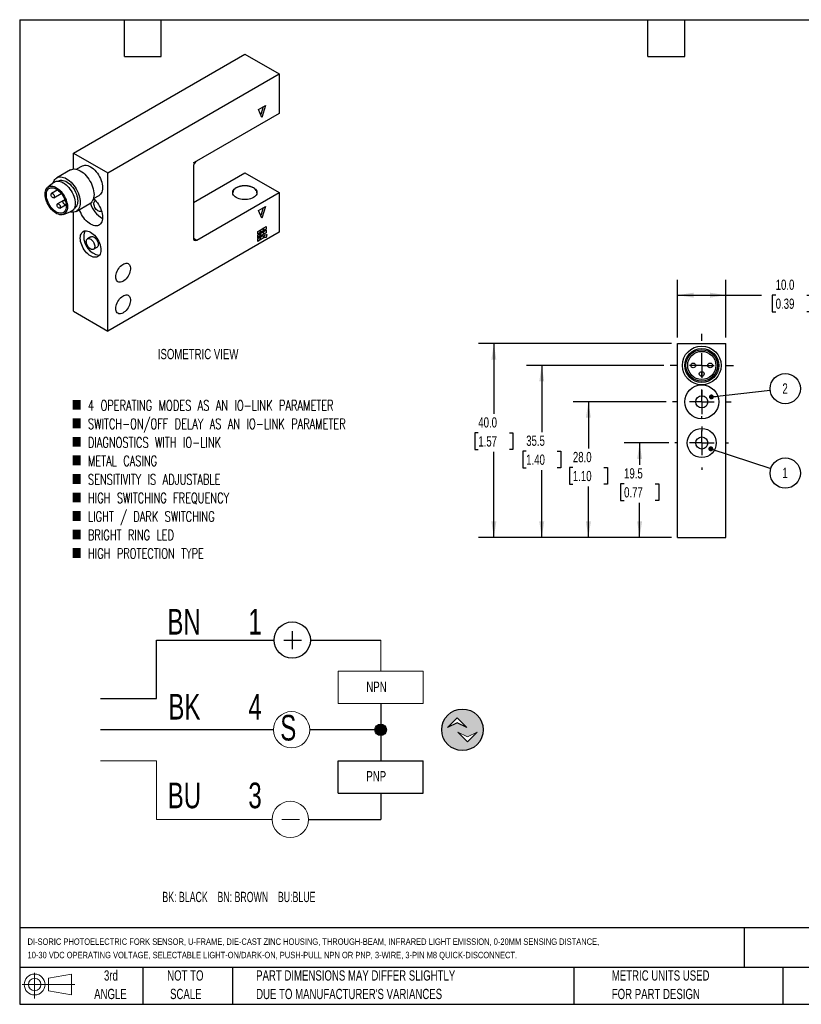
# Model space of a CAD drawing. Header units: millimetres. Extents: x 6 to 273, y 6 to 210.
# Tile 1 of 2: x 6 to 168, y 6 to 210. Entities that reach past the tile are written whole.
import ezdxf

# ---------------------------------------------------------------- set-up
doc = ezdxf.new("R2010")
doc.units = ezdxf.units.MM
doc.linetypes.add('CENTERX2', pattern=[20.32, 12.7, -2.54, 2.54, -2.54])
doc.layers.add('CENTER', color=40, linetype='CENTERX2')
doc.layers.add('DIMENSIONS', color=140, linetype='Continuous', lineweight=25)
doc.layers.add('TEXT', color=140, linetype='Continuous', lineweight=25)
doc.styles.add('SLDTEXTSTYLE0', font='TXT', dxfattribs={"width": 0.639394})
doc.styles.add('SLDTEXTSTYLE1', font='TXT', dxfattribs={"width": 0.7})
doc.styles.add('SLDTEXTSTYLE3', font='TXT', dxfattribs={"width": 0.7, "bigfont": 'bigfont'})
doc.dimstyles.new('SLDDIMSTYLE1', dxfattribs={"dimtxt": 2.158008, "dimasz": 3.302, "dimexe": 0, "dimexo": 0.0625, "dimgap": 0.539502, "dimtad": 0, "dimtih": 1, "dimtoh": 1, "dimrnd": 1e-09, "dimzin": 4, "dimdsep": 46, "dimtxsty": 'SLDTEXTSTYLE1', "dimsah": 1, "dimcen": 0.09, "dimadec": 0, "dimazin": 1, "dimtfac": 1, "dimtofl": 0, "dimtmove": 0, "dimatfit": 3, "dimfxl": 0, "dimfrac": 2, "dimtolj": 1, "dimtzin": 12, "dimarcsym": 0})
doc.dimstyles.new('SLDDIMSTYLE3', dxfattribs={"dimtxt": 2.158008, "dimasz": 3.302, "dimexe": 0, "dimexo": 0.0625, "dimgap": 0.539502, "dimtad": 0, "dimtih": 1, "dimtoh": 1, "dimrnd": 1e-09, "dimzin": 12, "dimdsep": 46, "dimtxsty": 'SLDTEXTSTYLE1', "dimsah": 1, "dimcen": 0.09, "dimadec": 0, "dimazin": 3, "dimtfac": 1, "dimtofl": 0, "dimtmove": 0, "dimatfit": 3, "dimfxl": 0, "dimfrac": 2, "dimtolj": 1, "dimtzin": 12, "dimarcsym": 0})
doc.dimstyles.new('SLDDIMSTYLE4', dxfattribs={"dimtxt": 0.18, "dimasz": 1.016, "dimexe": 0, "dimexo": 0.0625, "dimgap": 0, "dimtad": 0, "dimtih": 1, "dimtoh": 1, "dimdec": 0, "dimrnd": 1e-09, "dimzin": 0, "dimdsep": 46, "dimtxsty": 'Standard', "dimblk1": 'DOT', "dimblk2": 'DOT', "dimsah": 1, "dimcen": 0.09, "dimadec": 0, "dimazin": 0, "dimtfac": 1.016, "dimtdec": 0, "dimtofl": 0, "dimtmove": 0, "dimatfit": 3, "dimldrblk": 'DOT', "dimfxl": 0, "dimfrac": 2, "dimtolj": 1, "dimtzin": 0, "dimarcsym": 0})

# ---------------------------------------------------------------- blocks, each defined once
blk = doc.blocks.new('SW_NOTE_0')
at = {"layer": 'DIMENSIONS', "color": 0, "insert": (0, 2.73), "char_height": 2.1167, "attachment_point": 1, "style": 'SLDTEXTSTYLE0'}
blk.add_mtext('BK: BLACK    BN: BROWN    BU:BLUE', dxfattribs=at)
blk = doc.blocks.new('SW_NOTE_0_1')
at = {"color": 0, "linetype": 'Continuous', "lineweight": 18, "insert": (0, 6.82), "char_height": 5.29, "attachment_point": 1, "style": 'SLDTEXTSTYLE1'}
blk.add_mtext('3', dxfattribs=at)
blk = doc.blocks.new('SW_NOTE_0_2')
at = {"color": 0, "linetype": 'Continuous', "lineweight": 18, "insert": (0, 6.82), "char_height": 5.29, "attachment_point": 1, "style": 'SLDTEXTSTYLE1'}
blk.add_mtext('4', dxfattribs=at)
blk = doc.blocks.new('SW_NOTE_0_3')
at = {"color": 0, "linetype": 'Continuous', "lineweight": 18, "insert": (0, 6.82), "char_height": 5.29, "attachment_point": 1, "style": 'SLDTEXTSTYLE1'}
blk.add_mtext('1', dxfattribs=at)
blk = doc.blocks.new('SW_NOTE_0_4')
at = {"color": 0, "linetype": 'Continuous', "lineweight": 18, "insert": (0, 6.82), "char_height": 5.292, "attachment_point": 1, "style": 'SLDTEXTSTYLE1'}
blk.add_mtext('BU', dxfattribs=at)
blk = doc.blocks.new('SW_NOTE_0_5')
at = {"color": 0, "linetype": 'Continuous', "lineweight": 18, "insert": (0, 6.82), "char_height": 5.292, "attachment_point": 1, "style": 'SLDTEXTSTYLE1'}
blk.add_mtext('BK', dxfattribs=at)
blk = doc.blocks.new('SW_NOTE_0_6')
at = {"color": 0, "linetype": 'Continuous', "lineweight": 18, "insert": (0, 6.82), "char_height": 5.292, "attachment_point": 1, "style": 'SLDTEXTSTYLE1'}
blk.add_mtext('BN', dxfattribs=at)
blk = doc.blocks.new('SW_NOTE_0_7')
at = {"color": 0, "linetype": 'Continuous', "lineweight": 18, "insert": (0, 6.82), "char_height": 5.29, "attachment_point": 1, "style": 'SLDTEXTSTYLE1'}
blk.add_mtext('S', dxfattribs=at)
blk = doc.blocks.new('SW_NOTE_0_8')
at = {"color": 0, "linetype": 'Continuous', "lineweight": 18, "insert": (0, 2.73), "char_height": 2.117, "attachment_point": 1, "style": 'SLDTEXTSTYLE1'}
blk.add_mtext('PNP', dxfattribs=at)
blk = doc.blocks.new('SW_NOTE_0_9')
at = {"color": 0, "linetype": 'Continuous', "lineweight": 18, "insert": (0, 2.73), "char_height": 2.117, "attachment_point": 1, "style": 'SLDTEXTSTYLE1'}
blk.add_mtext('NPN', dxfattribs=at)
blk = doc.blocks.new('DI-SORIC SHEMATIC')
h = blk.add_hatch(color=256)
edge = h.paths.add_edge_path(flags=0)
edge.add_arc((101.6, 61.86), 4.29, 0, 360)
h.paths.add_polyline_path([(102.5, 62.32), (100.5, 63.32), (98.49, 62.32), (100.5, 64.32)], flags=0)
h.paths.add_polyline_path([(102.62, 59.38), (100.62, 61.38), (102.62, 60.38), (104.62, 61.38)], flags=0)
h = blk.add_hatch(color=256)
edge = h.paths.add_edge_path(flags=0)
edge.add_arc((84.73, 61.86), 1.19, 0, 360)
for p, q in [((66.48, 82.2), (66.48, 78.53)), ((38.47, 68.29), (38.47, 80.37)), ((38.47, 80.37), (62.73, 80.37)), ((64.73, 80.37), (68.4, 80.37)), ((70.23, 80.37), (84.73, 80.37)), ((26.91, 68.29), (38.47, 68.29)), ((84.73, 67.26), (84.73, 55.44)), ((98.49, 62.32), (100.5, 64.32)), ((100.5, 63.32), (98.49, 62.32)), ((100.5, 64.32), (102.5, 62.32)), ((102.5, 62.32), (100.5, 63.32)), ((62.6, 61.86), (26.91, 61.86)), ((84.73, 61.86), (70.09, 61.86)), ((75.99, 48.76), (75.99, 55.44)), ((75.99, 55.44), (93.46, 55.44)), ((93.46, 48.76), (93.46, 55.44)), ((75.99, 48.76), (93.46, 48.76)), ((84.73, 48.76), (84.73, 43.36)), ((69.83, 43.36), (84.73, 43.36))]:
    blk.add_line(p, q)
at = {"color": 7, "linetype": 'Continuous', "lineweight": 18}
for p, q in [((84.73, 80.37), (84.73, 73.94)), ((75.99, 67.26), (75.99, 73.94)), ((75.99, 73.94), (93.46, 73.94)), ((93.46, 67.26), (93.46, 73.94)), ((75.99, 67.26), (93.46, 67.26)), ((102.62, 60.38), (100.62, 61.38)), ((100.62, 61.38), (102.62, 59.38)), ((104.62, 61.38), (102.62, 60.38)), ((102.62, 59.38), (104.62, 61.38)), ((26.91, 55.44), (38.47, 55.44)), ((38.47, 55.44), (38.47, 43.36)), ((38.47, 43.36), (62.33, 43.36)), ((64.33, 43.36), (68.01, 43.36))]:
    blk.add_line(p, q, dxfattribs=at)
for centre, radius in [((66.48, 80.37), 3.75), ((101.6, 61.86), 4.29), ((84.73, 61.86), 1.19)]:
    blk.add_circle(centre, radius)
for centre in [(66.35, 61.86), (66.08, 43.36)]:
    blk.add_circle(centre, 3.75, dxfattribs=at)
for name, p in [('SW_NOTE_0_6', (40.74, 79.98)), ('SW_NOTE_0_3', (57.44, 79.98)), ('SW_NOTE_0_9', (81.78, 69.06)), ('SW_NOTE_0_5', (40.94, 62.45)), ('SW_NOTE_0_2', (57.44, 62.45)), ('SW_NOTE_0_7', (64.02, 58.11)), ('SW_NOTE_0_8', (81.78, 50.61)), ('SW_NOTE_0_4', (40.8, 44.14)), ('SW_NOTE_0_1', (57.44, 44.14))]:
    blk.add_blockref(name, p, dxfattribs=at)
at = {"layer": 'DIMENSIONS', "color": 140}
blk.add_blockref('SW_NOTE_0', (39.7, 25.69), dxfattribs=at)
blk = doc.blocks.new('Block11')
at = {"color": 7, "linetype": 'Continuous', "lineweight": 18}
for p, q in [((2.59, 5.31), (2.59, 0)), ((5.48, 4.17), (10.18, 5.03)), ((5.48, 1.6), (5.48, 4.17)), ((10.18, 5.03), (10.18, 0.73)), ((0, 2.88), (10.87, 2.88)), ((5.48, 1.6), (10.18, 0.73))]:
    blk.add_line(p, q, dxfattribs=at)
for radius in [2.15, 1.29]:
    blk.add_circle((2.59, 2.88), radius, dxfattribs=at)
blk = doc.blocks.new('Block12')
at = {"color": 7, "linetype": 'Continuous'}
blk.add_blockref('Block11', (0, 0), dxfattribs=at)
blk = doc.blocks.new('_D_8')
at = {"layer": 'DIMENSIONS'}
for p, q in [((142.03, 143.97), (142.03, 155.87)), ((152.03, 143.97), (152.03, 155.87)), ((142.03, 152.7), (152.03, 152.7)), ((152.03, 152.7), (159.36, 152.7)), ((162.28, 152.7), (161.55, 152.7)), ((161.55, 152.7), (161.55, 149.27)), ((168.69, 152.7), (169.42, 152.7)), ((169.42, 152.7), (169.42, 149.27)), ((161.55, 149.27), (162.28, 149.27)), ((169.42, 149.27), (168.69, 149.27))]:
    blk.add_line(p, q, dxfattribs=at)
for points in [[(142.03, 152.7), (145.33, 152.19), (145.33, 153.21)], [(152.03, 152.7), (148.73, 153.21), (148.73, 152.19)]]:
    blk.add_solid(points, dxfattribs=at)
at = {"layer": 'DIMENSIONS', "char_height": 2.117, "attachment_point": 1, "style": 'SLDTEXTSTYLE1'}
for s, insert in [('10.0', (162.28, 155.91)), ('0.39', (162.28, 152))]:
    blk.add_mtext(s, dxfattribs=dict(at, insert=insert))
blk = doc.blocks.new('_D_9')
at = {"layer": 'DIMENSIONS'}
for p, q in [((140.76, 142.7), (100.98, 142.7)), ((104.15, 142.7), (104.15, 128.2)), ((100.94, 124.28), (100.22, 124.28)), ((100.22, 124.28), (100.22, 120.85)), ((107.36, 124.28), (108.08, 124.28)), ((108.08, 124.28), (108.08, 120.85)), ((100.22, 120.85), (100.94, 120.85)), ((104.15, 102.7), (104.15, 120.37)), ((108.08, 120.85), (107.36, 120.85)), ((140.76, 102.7), (100.98, 102.7))]:
    blk.add_line(p, q, dxfattribs=at)
for points in [[(104.15, 142.7), (103.64, 139.4), (104.66, 139.4)], [(104.15, 102.7), (104.66, 106), (103.64, 106)]]:
    blk.add_solid(points, dxfattribs=at)
at = {"layer": 'DIMENSIONS', "char_height": 2.117, "attachment_point": 1, "style": 'SLDTEXTSTYLE1'}
for s, insert in [('40.0', (100.94, 127.5)), ('1.57', (100.94, 123.58))]:
    blk.add_mtext(s, dxfattribs=dict(at, insert=insert))
blk = doc.blocks.new('_D_10')
at = {"layer": 'DIMENSIONS'}
for p, q in [((140.22, 122.2), (131.04, 122.2)), ((134.21, 122.2), (134.21, 117.69)), ((131.01, 113.77), (130.28, 113.77)), ((130.28, 113.77), (130.28, 110.34)), ((137.42, 113.77), (138.15, 113.77)), ((138.15, 113.77), (138.15, 110.34)), ((130.28, 110.34), (131.01, 110.34)), ((134.21, 102.7), (134.21, 109.86)), ((138.15, 110.34), (137.42, 110.34)), ((140.76, 102.7), (131.04, 102.7))]:
    blk.add_line(p, q, dxfattribs=at)
for points in [[(134.21, 122.2), (133.71, 118.9), (134.72, 118.9)], [(134.21, 102.7), (134.72, 106), (133.71, 106)]]:
    blk.add_solid(points, dxfattribs=at)
at = {"layer": 'DIMENSIONS', "char_height": 2.117, "attachment_point": 1, "style": 'SLDTEXTSTYLE1'}
for s, insert in [('19.5', (131.01, 116.99)), ('0.77', (131.01, 113.07))]:
    blk.add_mtext(s, dxfattribs=dict(at, insert=insert))
blk = doc.blocks.new('_D_11')
at = {"layer": 'DIMENSIONS'}
for p, q in [((139.72, 130.7), (120.48, 130.7)), ((123.65, 130.7), (123.65, 121.05)), ((120.45, 117.14), (119.72, 117.14)), ((119.72, 117.14), (119.72, 113.71)), ((126.86, 117.14), (127.58, 117.14)), ((127.58, 117.14), (127.58, 113.71)), ((119.72, 113.71), (120.45, 113.71)), ((123.65, 102.7), (123.65, 113.23)), ((127.58, 113.71), (126.86, 113.71)), ((140.76, 102.7), (120.48, 102.7))]:
    blk.add_line(p, q, dxfattribs=at)
for points in [[(123.65, 130.7), (123.14, 127.4), (124.16, 127.4)], [(123.65, 102.7), (124.16, 106), (123.14, 106)]]:
    blk.add_solid(points, dxfattribs=at)
at = {"layer": 'DIMENSIONS', "char_height": 2.117, "attachment_point": 1, "style": 'SLDTEXTSTYLE1'}
for s, insert in [('28.0', (120.45, 120.35)), ('1.10', (120.45, 116.44))]:
    blk.add_mtext(s, dxfattribs=dict(at, insert=insert))
blk = doc.blocks.new('_D_12')
at = {"layer": 'DIMENSIONS'}
for p, q in [((139.22, 138.2), (110.85, 138.2)), ((114.03, 138.2), (114.03, 124.42)), ((110.82, 120.51), (110.1, 120.51)), ((110.1, 120.51), (110.1, 117.08)), ((117.23, 120.51), (117.96, 120.51)), ((117.96, 120.51), (117.96, 117.08)), ((110.1, 117.08), (110.82, 117.08)), ((114.03, 102.7), (114.03, 116.6)), ((117.96, 117.08), (117.23, 117.08)), ((140.76, 102.7), (110.85, 102.7))]:
    blk.add_line(p, q, dxfattribs=at)
for points in [[(114.03, 138.2), (113.52, 134.9), (114.54, 134.9)], [(114.03, 102.7), (114.54, 106), (113.52, 106)]]:
    blk.add_solid(points, dxfattribs=at)
at = {"layer": 'DIMENSIONS', "char_height": 2.117, "attachment_point": 1, "style": 'SLDTEXTSTYLE1'}
for s, insert in [('35.5', (110.82, 123.72)), ('1.40', (110.82, 119.81))]:
    blk.add_mtext(s, dxfattribs=dict(at, insert=insert))
blk = doc.blocks.new('SW_NOTE_0_10')
at = {"layer": 'DIMENSIONS', "color": 0}
blk.add_circle((3.1, 0.35), 3.12, dxfattribs=at)
at = {"layer": 'DIMENSIONS', "color": 0, "insert": (3.07, 1.44), "char_height": 2.12, "attachment_point": 2, "style": 'SLDTEXTSTYLE1'}
blk.add_mtext('2', dxfattribs=at)
blk = doc.blocks.new('_Dot')
at = {"color": 0, "linetype": 'ByBlock', "lineweight": -2}
blk.add_line((-0.5, 0), (-1, 0), dxfattribs=at)
at = {"color": 0, "linetype": 'ByBlock', "const_width": 0.5}
blk.add_lwpolyline([(-0.25, 0, 1), (0.25, 0, 1)], format="xyb", close=True, dxfattribs=at)
blk = doc.blocks.new('SW_NOTE_0_11')
at = {"layer": 'DIMENSIONS', "color": 0}
blk.add_circle((2.97, -0.97), 3.12, dxfattribs=at)
at = {"layer": 'DIMENSIONS', "color": 0, "insert": (2.93, 0.13), "char_height": 2.12, "attachment_point": 2, "style": 'SLDTEXTSTYLE1'}
blk.add_mtext('1', dxfattribs=at)
blk = doc.blocks.new('SW_CENTERMARKSYMBOL_2')
at = {"layer": 'CENTER', "color": 0}
for p, q in [((0, 5.08), (0, 6.54)), ((0, 0), (0, 2.54)), ((-5.08, 0), (-6.54, 0)), ((0, 0), (-2.54, 0)), ((0, 0), (0, -2.54)), ((0, 0), (2.54, 0)), ((5.08, 0), (6.54, 0)), ((0, -5.08), (0, -6.54))]:
    blk.add_line(p, q, dxfattribs=at)
blk = doc.blocks.new('SW_CENTERMARKSYMBOL_3')
at = {"layer": 'CENTER', "color": 0}
for p, q in [((0, 5.08), (0, 6.04)), ((0, 0), (0, 2.54)), ((-5.08, 0), (-6.04, 0)), ((0, 0), (-2.54, 0)), ((0, 0), (0, -2.54)), ((0, 0), (2.54, 0)), ((5.08, 0), (6.04, 0)), ((0, -5.08), (0, -6.04))]:
    blk.add_line(p, q, dxfattribs=at)
blk = doc.blocks.new('SW_CENTERMARKSYMBOL_4')
at = {"layer": 'CENTER', "color": 0}
for p, q in [((0, 5.08), (0, 5.54)), ((0, 0), (0, 2.54)), ((-5.08, 0), (-5.54, 0)), ((0, 0), (-2.54, 0)), ((0, 0), (0, -2.54)), ((0, 0), (2.54, 0)), ((5.08, 0), (5.54, 0)), ((0, -5.08), (0, -5.54))]:
    blk.add_line(p, q, dxfattribs=at)

msp = doc.modelspace()

# ---------------------------------------------------------------- linework, layer by layer
for p, q in [((17.432, 182.034), (52.788, 202.444)), ((52.788, 202.444), (59.859, 198.362)), ((24.503, 177.952), (59.859, 198.362)), ((59.859, 198.362), (59.859, 190.196)), ((55.616, 191.013), (57.03, 191.83)), ((56.323, 189.38), (55.616, 191.013)), ((56.535, 191.544), (56.076, 189.952)), ((57.03, 191.83), (56.323, 189.38)), ((59.859, 190.196), (42.322, 180.073)), ((17.432, 182.034), (24.503, 177.952)), ((17.432, 178.739), (17.432, 182.034)), ((19.218, 179.349), (18.065, 178.684)), ((42.181, 179.975), (42.747, 180.302)), ((42.181, 179.175), (42.181, 164.477)), ((42.747, 180.302), (42.733, 180.31)), ((16.847, 178.558), (14.018, 176.925)), ((24.503, 145.29), (24.503, 177.952)), ((42.181, 171.825), (52.788, 177.948)), ((52.788, 177.948), (59.859, 173.866)), ((13.413, 175.983), (12.135, 174.957)), ((14.393, 176.275), (14.336, 176.242)), ((14.189, 174.411), (12.904, 173.669)), ((13.404, 172.803), (14.931, 173.684)), ((21.565, 172.621), (22.718, 173.287)), ((42.888, 164.069), (59.859, 173.866)), ((59.859, 173.866), (59.859, 165.7)), ((15.372, 172.236), (14.142, 171.526)), ((14.642, 170.66), (15.926, 171.402)), ((15.668, 172.407), (15.379, 172.241)), ((15.879, 171.374), (15.926, 171.402)), ((18.018, 169.997), (20.846, 171.629)), ((21.978, 172.22), (21.899, 172.175)), ((55.616, 170.192), (57.03, 171.008)), ((56.535, 170.722), (56.076, 169.13)), ((57.03, 171.008), (56.323, 168.558)), ((15.372, 169.35), (16.899, 169.944)), ((17.432, 149.372), (17.432, 169.816)), ((17.585, 170.613), (17.643, 170.646)), ((23.148, 170.01), (23.228, 170.055)), ((56.323, 168.558), (55.616, 170.192)), ((56.712, 166.578), (57.207, 166.864)), ((57.172, 166.844), (57.172, 166.313)), ((57.207, 166.864), (57.207, 166.292)), ((21.05, 164.744), (20.343, 164.336)), ((59.859, 165.7), (24.503, 145.29)), ((55.439, 165.843), (55.934, 166.129)), ((55.439, 165.272), (55.439, 165.843)), ((55.899, 165.578), (55.439, 165.313)), ((55.934, 165.558), (55.439, 165.272)), ((55.439, 165.109), (55.934, 165.394)), ((55.439, 164.537), (55.439, 165.109)), ((55.899, 164.843), (55.439, 164.578)), ((55.934, 164.823), (55.439, 164.537)), ((55.439, 164.374), (55.934, 164.659)), ((55.899, 166.109), (55.899, 165.578)), ((55.934, 165.558), (55.899, 165.578)), ((55.899, 165.374), (55.899, 164.843)), ((55.934, 164.823), (55.899, 164.843)), ((55.899, 164.639), (55.899, 164.108)), ((55.934, 166.129), (55.934, 165.558)), ((55.934, 165.394), (55.934, 164.823)), ((55.934, 164.659), (55.934, 164.088)), ((56.076, 166.211), (56.571, 166.497)), ((56.076, 165.639), (56.076, 166.211)), ((56.535, 165.945), (56.076, 165.68)), ((56.571, 165.925), (56.076, 165.639)), ((56.076, 165.476), (56.571, 165.762)), ((56.076, 164.904), (56.076, 165.476)), ((56.535, 165.211), (56.076, 164.945)), ((56.571, 165.19), (56.076, 164.904)), ((56.076, 164.741), (56.571, 165.027)), ((56.076, 164.169), (56.076, 164.741)), ((56.535, 166.476), (56.535, 165.945)), ((56.571, 165.925), (56.535, 165.945)), ((56.535, 165.741), (56.535, 165.211)), ((56.571, 165.19), (56.535, 165.211)), ((56.535, 165.006), (56.535, 164.476)), ((56.571, 166.497), (56.571, 165.925)), ((56.571, 165.762), (56.571, 165.19)), ((56.571, 165.027), (56.571, 164.455)), ((56.712, 166.007), (56.712, 166.578)), ((57.172, 166.313), (56.712, 166.047)), ((57.207, 166.292), (56.712, 166.007)), ((56.712, 165.843), (57.207, 166.129)), ((56.712, 165.272), (56.712, 165.843)), ((57.172, 165.578), (56.712, 165.313)), ((57.207, 165.558), (56.712, 165.272)), ((56.712, 164.537), (56.881, 165.172)), ((57.177, 164.61), (56.712, 164.537)), ((57.142, 164.63), (56.719, 164.564)), ((56.881, 165.172), (57.347, 165.245)), ((57.304, 165.238), (57.142, 164.63)), ((57.177, 164.61), (57.142, 164.63)), ((57.207, 166.292), (57.172, 166.313)), ((57.172, 166.109), (57.172, 165.578)), ((57.207, 165.558), (57.172, 165.578)), ((57.347, 165.245), (57.177, 164.61)), ((57.207, 166.129), (57.207, 165.558)), ((21.593, 162.171), (22.3, 162.579)), ((42.181, 164.477), (42.888, 164.069)), ((55.439, 163.802), (55.439, 164.374)), ((55.899, 164.108), (55.439, 163.843)), ((55.934, 164.088), (55.439, 163.802)), ((55.934, 164.088), (55.899, 164.108)), ((56.535, 164.476), (56.076, 164.21)), ((56.571, 164.455), (56.076, 164.169)), ((56.571, 164.455), (56.535, 164.476)), ((17.432, 149.372), (24.503, 145.29)), ((142.029, 142.698), (152.029, 142.698)), ((142.029, 102.698), (142.029, 142.698)), ((152.029, 102.698), (152.029, 142.698)), ((142.029, 102.698), (152.029, 102.698))]:
    msp.add_line(p, q)
at = {"flags": 128}
for points in [[(19.218, 179.349), (19.327, 179.405), (19.562, 179.482), (19.818, 179.513), (20.09, 179.497), (20.376, 179.435), (20.67, 179.327), (20.968, 179.176), (21.266, 178.983), (21.56, 178.751), (21.845, 178.484), (22.118, 178.185), (22.374, 177.859), (22.609, 177.51), (22.82, 177.144), (23.005, 176.766), (23.159, 176.381), (23.282, 175.996), (23.371, 175.615), (23.425, 175.244), (23.443, 174.889), (23.425, 174.555), (23.371, 174.247), (23.282, 173.969), (23.159, 173.725), (23.005, 173.519), (22.82, 173.354), (22.718, 173.287)], [(13.285, 175.88), (13.348, 176.081), (13.47, 176.349), (13.623, 176.581), (13.807, 176.774), (14.018, 176.925), (14.255, 177.032), (14.513, 177.095), (14.791, 177.112), (15.084, 177.083), (15.389, 177.008), (15.701, 176.889), (16.018, 176.727), (16.335, 176.524), (16.647, 176.282), (16.952, 176.004), (17.245, 175.695), (17.523, 175.358), (17.782, 174.996), (18.018, 174.616), (18.229, 174.221), (18.413, 173.816), (18.566, 173.407), (18.688, 172.998), (18.776, 172.596), (18.829, 172.204), (18.847, 171.828), (18.829, 171.472), (18.776, 171.142), (18.688, 170.841), (18.566, 170.572), (18.413, 170.34), (18.229, 170.148), (18.018, 169.997), (17.782, 169.889), (17.523, 169.826), (17.245, 169.81), (16.952, 169.839), (16.746, 169.884)], [(16.847, 178.558), (17.083, 178.665), (17.342, 178.728), (17.619, 178.745), (17.912, 178.716), (18.217, 178.641), (18.53, 178.522), (18.847, 178.36), (19.163, 178.156), (19.476, 177.914), (19.781, 177.637), (20.074, 177.328), (20.351, 176.99), (20.61, 176.629), (20.847, 176.249), (21.058, 175.853), (21.241, 175.449), (21.395, 175.04), (21.516, 174.631), (21.604, 174.228), (21.657, 173.837), (21.675, 173.461), (21.657, 173.105), (21.604, 172.775), (21.516, 172.474), (21.395, 172.205), (21.241, 171.973), (21.058, 171.781), (20.847, 171.629), (20.846, 171.629)], [(11.599, 173.563), (11.617, 173.885), (11.671, 174.181), (11.76, 174.447), (11.883, 174.677), (12.038, 174.869), (12.222, 175.02), (12.432, 175.127), (12.665, 175.188), (12.918, 175.202), (13.187, 175.17), (13.466, 175.091), (13.752, 174.968), (14.041, 174.801), (14.327, 174.594), (14.607, 174.35), (14.875, 174.072), (15.128, 173.766), (15.362, 173.435), (15.572, 173.086), (15.756, 172.723), (15.911, 172.352), (16.033, 171.98), (16.123, 171.611), (16.177, 171.253), (16.195, 170.909), (16.177, 170.587), (16.123, 170.291), (16.033, 170.026), (15.911, 169.795), (15.756, 169.603), (15.572, 169.452), (15.362, 169.346), (15.128, 169.285), (14.875, 169.27), (14.607, 169.302), (14.327, 169.381), (14.041, 169.504), (13.752, 169.671), (13.466, 169.878), (13.187, 170.122), (12.918, 170.4), (12.665, 170.706), (12.432, 171.037), (12.222, 171.387), (12.038, 171.75), (11.883, 172.12), (11.76, 172.493), (11.671, 172.861), (11.617, 173.22), (11.599, 173.563)], [(15.947, 171.052), (15.929, 170.747), (15.875, 170.469), (15.785, 170.222), (15.661, 170.011), (15.506, 169.84), (15.322, 169.711), (15.113, 169.628), (14.882, 169.591), (14.634, 169.601), (14.372, 169.658), (14.102, 169.762), (13.828, 169.909), (13.556, 170.098), (13.289, 170.325), (13.034, 170.586), (12.793, 170.877), (12.573, 171.192), (12.376, 171.526), (12.206, 171.872), (12.067, 172.225), (11.96, 172.578), (11.887, 172.925), (11.851, 173.259), (11.851, 173.575), (11.887, 173.868), (11.96, 174.131), (12.067, 174.361), (12.206, 174.552), (12.376, 174.702), (12.573, 174.809), (12.793, 174.869), (13.034, 174.882), (13.289, 174.849), (13.556, 174.768), (13.828, 174.642), (14.102, 174.474), (14.372, 174.265), (14.634, 174.02), (14.882, 173.744), (15.113, 173.44), (15.322, 173.115), (15.506, 172.775), (15.661, 172.424), (15.785, 172.071), (15.875, 171.72), (15.929, 171.379), (15.947, 171.052)], [(13.413, 175.983), (13.459, 176.017), (13.67, 176.139), (13.905, 176.216), (14.161, 176.247), (14.433, 176.231), (14.719, 176.169), (15.013, 176.062), (15.311, 175.91), (15.609, 175.717), (15.903, 175.485), (16.189, 175.218), (16.461, 174.919), (16.717, 174.593), (16.952, 174.244), (17.163, 173.878), (17.348, 173.5), (17.502, 173.116), (17.625, 172.73), (17.714, 172.349), (17.768, 171.979), (17.786, 171.624), (17.768, 171.29), (17.714, 170.981), (17.625, 170.703), (17.502, 170.459), (17.348, 170.253), (17.163, 170.088), (16.952, 169.966), (16.899, 169.944)], [(14.393, 176.275), (14.553, 176.351), (14.787, 176.412), (15.04, 176.427), (15.308, 176.395), (15.587, 176.316), (15.874, 176.193), (16.162, 176.026), (16.449, 175.819), (16.728, 175.575), (16.997, 175.297), (17.249, 174.991), (17.483, 174.66), (17.693, 174.31), (17.877, 173.947), (18.032, 173.577), (18.155, 173.204), (18.244, 172.836), (18.298, 172.477), (18.316, 172.134), (18.298, 171.812), (18.244, 171.516), (18.155, 171.25), (18.032, 171.02), (17.877, 170.828), (17.693, 170.677), (17.643, 170.646)], [(51.02, 174.886), (51.289, 175.021), (51.59, 175.132), (51.914, 175.218), (52.256, 175.276), (52.609, 175.305), (52.966, 175.305), (53.319, 175.276), (53.661, 175.218), (53.986, 175.132), (54.286, 175.021), (54.555, 174.886), (54.789, 174.73), (54.982, 174.557), (55.13, 174.37), (55.231, 174.172), (55.281, 173.969), (55.281, 173.763), (55.231, 173.559), (55.13, 173.361), (54.982, 173.174), (54.789, 173.001), (54.555, 172.845), (54.286, 172.71), (53.986, 172.599), (53.661, 172.513), (53.319, 172.455), (52.966, 172.426), (52.609, 172.426), (52.256, 172.455), (51.914, 172.513), (51.59, 172.599), (51.289, 172.71), (51.02, 172.845), (50.786, 173.001), (50.593, 173.174), (50.445, 173.361), (50.345, 173.559), (50.294, 173.763), (50.294, 173.969), (50.345, 174.172), (50.445, 174.37), (50.593, 174.557), (50.786, 174.73), (51.02, 174.886)], [(55.287, 173.845), (55.281, 173.928), (55.231, 174.132), (55.13, 174.329), (54.982, 174.516), (54.789, 174.69), (54.555, 174.845), (54.286, 174.98), (53.986, 175.091), (53.661, 175.177), (53.319, 175.235), (52.966, 175.264), (52.609, 175.264), (52.256, 175.235), (51.914, 175.177), (51.59, 175.091), (51.289, 174.98), (51.02, 174.845)], [(13.508, 173.032), (13.489, 172.911), (13.433, 172.824), (13.348, 172.783), (13.241, 172.79), (13.125, 172.846), (13.012, 172.944), (12.915, 173.074), (12.843, 173.221), (12.806, 173.37), (12.806, 173.505), (12.843, 173.61), (12.915, 173.675), (13.012, 173.692), (13.125, 173.66), (13.241, 173.582), (13.348, 173.466), (13.433, 173.326), (13.489, 173.176), (13.508, 173.032)], [(14.745, 170.889), (14.726, 170.767), (14.671, 170.681), (14.585, 170.639), (14.479, 170.647), (14.363, 170.703), (14.25, 170.801), (14.152, 170.931), (14.081, 171.078), (14.043, 171.227), (14.043, 171.361), (14.081, 171.467), (14.152, 171.532), (14.25, 171.549), (14.363, 171.517), (14.479, 171.439), (14.585, 171.323), (14.671, 171.183), (14.726, 171.032), (14.745, 170.889)], [(15.925, 171.413), (15.908, 171.396), (15.823, 171.354), (15.716, 171.362), (15.6, 171.417), (15.487, 171.516), (15.39, 171.645), (15.318, 171.793), (15.28, 171.942), (15.28, 172.076), (15.318, 172.181), (15.39, 172.246), (15.487, 172.263), (15.6, 172.231), (15.716, 172.153), (15.778, 172.092)], [(21.566, 172.622), (21.845, 172.36), (22.118, 172.061), (22.374, 171.735), (22.609, 171.386), (22.82, 171.02), (23.005, 170.642), (23.159, 170.257), (23.282, 169.872), (23.371, 169.491), (23.425, 169.12), (23.443, 168.765), (23.425, 168.431), (23.371, 168.123), (23.282, 167.845), (23.159, 167.601), (23.005, 167.395), (22.82, 167.23), (22.609, 167.108), (22.374, 167.031), (22.118, 167), (21.845, 167.015), (21.56, 167.077), (21.266, 167.185), (20.968, 167.336), (20.67, 167.529), (20.376, 167.761), (20.09, 168.029), (19.818, 168.328), (19.562, 168.654), (19.327, 169.002), (19.115, 169.368), (18.931, 169.746), (18.776, 170.131), (18.692, 170.386)], [(23.224, 170.066), (23.132, 170.001), (22.991, 169.956), (22.83, 169.958), (22.657, 170.006), (22.479, 170.099), (22.302, 170.232), (22.134, 170.401), (21.982, 170.597), (21.853, 170.814), (21.751, 171.043), (21.68, 171.273), (21.644, 171.497), (21.644, 171.703), (21.68, 171.885), (21.751, 172.034), (21.853, 172.144), (21.982, 172.212), (21.985, 172.212)], [(18.847, 164.478), (18.865, 164.787), (18.919, 165.07), (19.008, 165.322), (19.131, 165.539), (19.285, 165.716), (19.468, 165.852), (19.676, 165.942), (19.907, 165.987), (20.156, 165.985), (20.419, 165.937), (20.691, 165.842), (20.968, 165.703), (21.245, 165.522), (21.517, 165.303), (21.78, 165.048), (22.029, 164.763), (22.259, 164.451), (22.468, 164.12), (22.651, 163.773), (22.805, 163.418), (22.928, 163.06), (23.017, 162.705), (23.071, 162.359), (23.089, 162.029), (23.071, 161.72), (23.017, 161.437), (22.928, 161.185), (22.805, 160.968), (22.651, 160.791), (22.468, 160.655), (22.259, 160.565), (22.029, 160.52), (21.78, 160.522), (21.517, 160.57), (21.245, 160.665), (20.968, 160.804), (20.691, 160.985), (20.419, 161.204), (20.156, 161.459), (19.907, 161.744), (19.676, 162.056), (19.468, 162.387), (19.285, 162.734), (19.131, 163.089), (19.008, 163.447), (18.919, 163.802), (18.865, 164.148), (18.847, 164.478)], [(21.05, 164.744), (21.066, 164.753), (21.207, 164.798), (21.368, 164.796), (21.541, 164.748), (21.72, 164.655), (21.897, 164.522), (22.064, 164.353), (22.216, 164.157), (22.346, 163.939), (22.448, 163.711), (22.518, 163.48), (22.554, 163.257), (22.554, 163.051), (22.518, 162.869), (22.448, 162.72), (22.346, 162.61), (22.3, 162.579)], [(20.084, 163.764), (20.102, 163.959), (20.156, 164.125), (20.242, 164.255), (20.359, 164.345), (20.5, 164.39), (20.661, 164.388), (20.834, 164.34), (21.013, 164.247), (21.189, 164.114), (21.357, 163.945), (21.509, 163.748), (21.639, 163.531), (21.741, 163.303), (21.811, 163.072), (21.847, 162.849), (21.847, 162.643), (21.811, 162.461), (21.741, 162.312), (21.639, 162.202), (21.509, 162.134), (21.357, 162.112), (21.189, 162.138), (21.013, 162.208), (20.834, 162.322), (20.661, 162.474), (20.5, 162.657), (20.359, 162.865), (20.242, 163.089), (20.156, 163.32), (20.102, 163.548), (20.084, 163.764)], [(26.165, 156.456), (26.183, 156.734), (26.236, 157.027), (26.323, 157.326), (26.442, 157.626), (26.59, 157.919), (26.764, 158.198), (26.959, 158.457), (27.171, 158.689), (27.396, 158.89), (27.627, 159.054), (27.86, 159.178), (28.088, 159.259), (28.307, 159.295), (28.512, 159.284), (28.697, 159.228), (28.858, 159.128), (28.992, 158.985), (29.095, 158.804), (29.166, 158.588), (29.201, 158.343), (29.201, 158.074), (29.166, 157.788), (29.095, 157.491), (28.992, 157.191), (28.858, 156.894), (28.697, 156.607), (28.512, 156.337), (28.307, 156.091), (28.088, 155.873), (27.86, 155.69), (27.627, 155.546), (27.396, 155.443), (27.171, 155.385), (26.959, 155.372), (26.764, 155.405), (26.59, 155.484), (26.442, 155.606), (26.323, 155.768), (26.236, 155.967), (26.183, 156.198), (26.165, 156.456)], [(26.165, 149.924), (26.183, 150.202), (26.236, 150.494), (26.323, 150.794), (26.442, 151.093), (26.59, 151.386), (26.764, 151.665), (26.959, 151.924), (27.171, 152.157), (27.396, 152.358), (27.627, 152.522), (27.86, 152.646), (28.088, 152.727), (28.307, 152.762), (28.512, 152.752), (28.697, 152.696), (28.858, 152.595), (28.992, 152.453), (29.095, 152.272), (29.166, 152.056), (29.201, 151.811), (29.201, 151.542), (29.166, 151.256), (29.095, 150.959), (28.992, 150.659), (28.858, 150.361), (28.697, 150.075), (28.512, 149.805), (28.307, 149.558), (28.088, 149.341), (27.86, 149.158), (27.627, 149.013), (27.396, 148.911), (27.171, 148.852), (26.959, 148.84), (26.764, 148.873), (26.59, 148.952), (26.442, 149.073), (26.323, 149.236), (26.236, 149.435), (26.183, 149.666), (26.165, 149.924)]]:
    msp.add_lwpolyline(points, dxfattribs=at)
for centre, radius in [((147.029, 138.198), 4), ((147.029, 138.198), 3.5), ((147.029, 138.198), 3.25), ((147.029, 138.198), 2.9), ((145.279, 138.198), 0.5), ((148.779, 138.198), 0.5), ((147.029, 136.448), 0.5), ((147.029, 130.698), 3.5), ((147.029, 130.698), 1.25), ((147.029, 122.198), 3), ((147.029, 122.198), 1.25)]:
    msp.add_circle(centre, radius)
for centre, radius, start, end in [((43.745, 179.095), 1.566, 129.56525, 177.0769), ((42.868, 179.135), 1.085, 120.21034, 129.26034), ((51.533, 173.702), 1.254, 114.17369, 173.42461), ((25.997, 173.1), 5.235, 195.53428, 240.69431), ((23.389, 164.723), 3.839, 177.56347, 260.85147), ((21.331, 164.976), 1.779, 145.53158, 182.8747), ((42.612, 164.407), 0.437, 170.78596, 309.20329)]:
    msp.add_arc(centre, radius, start, end)
at = {"layer": 'TEXT'}
for p, q in [((6.35, 209.55), (273.05, 209.55)), ((6.35, 209.55), (6.35, 6.35)), ((27.94, 201.93), (27.94, 209.55)), ((35.56, 201.93), (35.56, 209.55)), ((135.89, 201.93), (135.89, 209.55)), ((143.51, 201.93), (143.51, 209.55)), ((27.94, 201.93), (35.56, 201.93)), ((135.89, 201.93), (143.51, 201.93)), ((273.05, 22.126), (6.35, 22.126)), ((155.759, 22.126), (155.759, 13.97)), ((273.05, 13.97), (6.35, 13.97)), ((31.75, 13.97), (31.75, 6.35)), ((50.212, 13.97), (50.212, 6.35)), ((120.646, 13.97), (120.646, 6.35)), ((163.78, 13.97), (163.78, 6.35)), ((6.35, 6.35), (273.05, 6.35))]:
    msp.add_line(p, q, dxfattribs=at)

# ---------------------------------------------------------------- block references
at = {"layer": 'CENTER'}
for name, p in [('SW_CENTERMARKSYMBOL_2', (147.029, 138.198)), ('SW_CENTERMARKSYMBOL_3', (147.029, 130.698)), ('SW_CENTERMARKSYMBOL_4', (147.029, 122.198))]:
    msp.add_blockref(name, p, dxfattribs=at)
at = {"layer": 'DIMENSIONS'}
for name, p in [('SW_NOTE_0_10', (161.152, 133.059)), ('SW_NOTE_0_11', (161.286, 116.954)), ('DI-SORIC SHEMATIC', (-3.924, 1.144))]:
    msp.add_blockref(name, p, dxfattribs=at)
at = {"layer": 'TEXT'}
msp.add_blockref('Block12', (6.838, 7.554), dxfattribs=at)

# ---------------------------------------------------------------- texts
at = {"layer": 'DIMENSIONS', "char_height": 2.11667, "attachment_point": 1}
for s, insert, style in [('ISOMETRIC VIEW', (34.839, 141.604), 'SLDTEXTSTYLE1'), ('■ 4 OPERATING MODES AS AN IO-LINK PARAMETER', (17.105, 131.013), 'SLDTEXTSTYLE3'), ('■ SWITCH-ON/OFF DELAY AS AN IO-LINK PARAMETER', (17.105, 127.191), 'SLDTEXTSTYLE3'), ('■ DIAGNOSTICS WITH IO-LINK', (17.105, 123.369), 'SLDTEXTSTYLE3'), ('■ METAL CASING', (17.105, 119.547), 'SLDTEXTSTYLE3'), ('■ SENSITIVITY IS ADJUSTABLE', (17.105, 115.724), 'SLDTEXTSTYLE3'), ('■ HIGH SWITCHING FREQUENCY', (17.105, 111.902), 'SLDTEXTSTYLE3'), ('■ LIGHT / DARK SWITCHING', (17.105, 108.08), 'SLDTEXTSTYLE3'), ('■ BRIGHT RING LED', (17.105, 104.258), 'SLDTEXTSTYLE3'), ('■ HIGH PROTECTION TYPE', (17.105, 100.436), 'SLDTEXTSTYLE3')]:
    msp.add_mtext(s, dxfattribs=dict(at, insert=insert, style=style))
at = {"layer": 'TEXT', "style": 'SLDTEXTSTYLE1'}
for s, insert, char_height, attachment_point in [('DI-SORIC PHOTOELECTRIC FORK SENSOR, U-FRAME, DIE-CAST ZINC HOUSING, THROUGH-BEAM, INFRARED LIGHT EMISSION, 0-20MM SENSING DISTANCE,', (7.966, 19.945), 1.322917, 1), ('10-30 VDC OPERATING VOLTAGE, SELECTABLE LIGHT-ON/DARK-ON, PUSH-PULL NPN OR PNP, 3-WIRE, 3-PIN M8 QUICK-DISCONNECT.', (7.966, 17.181), 1.322917, 1), ('3rd', (25.162, 13.364), 2.1167, 2), ('NOT TO', (40.516, 13.364), 2.1167, 2), ('PART DIMENSIONS MAY DIFFER SLIGHTLY', (55.119, 13.364), 2.11667, 1), ('METRIC UNITS USED', (128.478, 13.364), 2.11667, 1), ('ANGLE', (25.065, 9.542), 2.1167, 2), ('SCALE', (40.612, 9.542), 2.1167, 2), ("DUE TO MANUFACTURER'S VARIANCES", (55.119, 9.542), 2.11667, 1), ('FOR PART DESIGN', (128.478, 9.542), 2.11667, 1)]:
    msp.add_mtext(s, dxfattribs=dict(at, insert=insert, char_height=char_height, attachment_point=attachment_point))

# ---------------------------------------------------------------- dimensions: what is measured, and where the dimension line sits
at = {"layer": 'DIMENSIONS'}
dim = msp.add_linear_dim(base=(152.029, 152.698), p1=(142.029, 142.698), p2=(152.029, 142.698), dimstyle='SLDDIMSTYLE1', dxfattribs=at)
dim.commit()
dim.dimension.update_dxf_attribs({"geometry": '_D_8', "text_midpoint": (165.486, 152.698), "dimtype": 160})
for base, p1, p2, dimstyle, picture, middle in [((104.151, 142.698), (142.029, 102.698), (142.029, 142.698), 'SLDDIMSTYLE1', '_D_9', (104.151, 124.285)), ((114.028, 138.198), (142.029, 102.698), (140.489, 138.198), 'SLDDIMSTYLE3', '_D_12', (114.028, 120.508)), ((123.653, 130.698), (142.029, 102.698), (140.989, 130.698), 'SLDDIMSTYLE1', '_D_11', (123.653, 117.141)), ((134.214, 102.698), (141.489, 122.198), (142.029, 102.698), 'SLDDIMSTYLE3', '_D_10', (134.214, 113.773))]:
    dim = msp.add_linear_dim(base=base, p1=p1, p2=p2, angle=90, dimstyle=dimstyle, dxfattribs=at)
    dim.commit()
    dim.dimension.update_dxf_attribs({"geometry": picture, "text_midpoint": middle, "dimtype": 160})

# ---------------------------------------------------------------- leaders
for points in [[(149.021, 131.7), (161.152, 133.059)], [(148.899, 120.986), (161.286, 116.954)]]:
    msp.add_leader(points, dimstyle='SLDDIMSTYLE4', dxfattribs=at)

doc.saveas('drawing.dxf')
